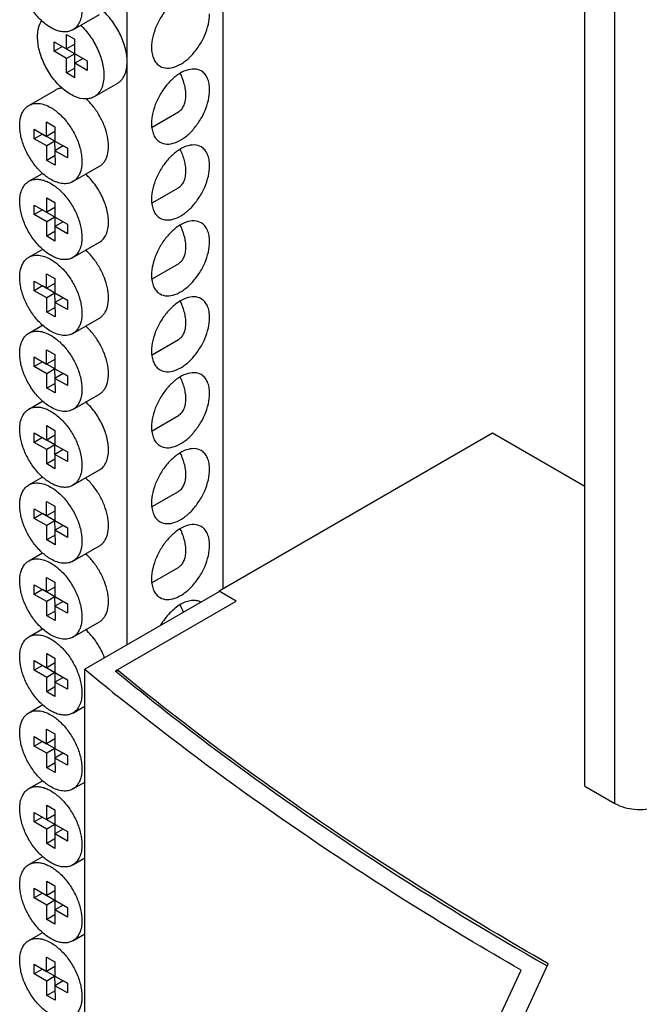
# Model space of a CAD drawing. Header units: millimetres. Extents: x 121 to 402, y 56 to 674.
# Tile 6 of 12: x 130 to 183, y 316 to 400. Entities that reach past the tile are written whole.
import ezdxf

# ---------------------------------------------------------------- set-up
doc = ezdxf.new("R2010")
doc.units = ezdxf.units.MM
doc.header["$LTSCALE"] = 47.495119
doc.layers.get('0').update_dxf_attribs({"linetype": 'CONTINUOUS'})

msp = doc.modelspace()

# ---------------------------------------------------------------- linework, layer by layer
at = {"color": 7, "linetype": 'Continuous'}
for p, q in [((177.97, 334.439), (177.97, 466.549)), ((180.536, 332.957), (180.536, 465.067)), ((147.102, 430.671), (147.102, 351.211)), ((138.93, 425.953), (138.93, 396.513)), ((134.326, 398.856), (136.589, 400.163)), ((133.795, 397.229), (133.795, 398.454)), ((133.795, 398.454), (134.502, 398.046)), ((132.734, 397.025), (132.734, 397.842)), ((132.734, 397.842), (135.563, 396.209)), ((134.502, 397.638), (133.795, 397.229)), ((134.502, 394.78), (134.502, 398.046)), ((133.441, 397.433), (132.734, 397.025)), ((133.795, 396.413), (132.734, 397.025)), ((134.502, 396.821), (133.795, 396.413)), ((133.795, 395.188), (133.795, 396.413)), ((135.209, 396.413), (134.502, 396.005)), ((135.563, 395.392), (134.502, 396.005)), ((135.563, 396.209), (135.563, 395.392)), ((138.93, 396.127), (138.93, 346.448)), ((134.502, 395.596), (133.795, 395.188)), ((134.502, 394.78), (133.795, 395.188)), ((138.128, 394.296), (136.148, 393.153)), ((130.576, 392.418), (132.839, 393.724)), ((133.327, 393.865), (133.327, 394.009)), ((141.078, 390.572), (143.321, 391.866)), ((132.096, 389.782), (132.09, 391.01)), ((132.09, 391.01), (132.797, 390.606)), ((131.039, 389.568), (131.035, 390.387)), ((131.035, 390.387), (132.096, 389.782)), ((132.799, 390.188), (132.096, 389.782)), ((132.797, 390.606), (132.803, 389.378)), ((131.746, 389.976), (131.039, 389.568)), ((132.1, 388.963), (131.039, 389.568)), ((131.746, 389.976), (131.746, 389.981)), ((132.807, 389.371), (131.746, 389.976)), ((132.807, 389.371), (132.1, 388.963)), ((132.803, 389.378), (133.864, 388.773)), ((132.811, 388.562), (132.807, 389.371)), ((132.106, 387.735), (132.1, 388.963)), ((133.514, 388.967), (132.807, 388.559)), ((132.807, 388.559), (132.813, 387.331)), ((133.868, 387.954), (132.807, 388.559)), ((133.864, 388.768), (133.514, 388.967)), ((133.864, 388.773), (133.868, 387.954)), ((132.809, 388.14), (132.106, 387.735)), ((132.813, 387.331), (132.106, 387.735)), ((134.326, 385.923), (136.589, 387.229)), ((130.576, 385.951), (131.754, 386.631)), ((141.078, 384.105), (143.321, 385.4)), ((132.098, 383.316), (132.098, 384.541)), ((132.098, 384.541), (132.805, 384.133)), ((131.037, 383.112), (131.037, 383.928)), ((131.037, 383.928), (133.866, 382.295)), ((131.744, 383.52), (131.037, 383.112)), ((132.805, 383.724), (132.098, 383.316)), ((132.805, 384.133), (132.805, 380.867)), ((132.098, 382.5), (131.037, 383.112)), ((132.805, 382.908), (132.098, 382.5)), ((132.098, 381.275), (132.098, 382.5)), ((133.512, 382.5), (132.805, 382.091)), ((132.805, 381.683), (132.098, 381.275)), ((133.866, 381.479), (132.805, 382.091)), ((133.866, 382.295), (133.866, 381.479)), ((132.805, 380.867), (132.098, 381.275)), ((130.576, 379.485), (131.768, 380.173)), ((134.326, 379.456), (136.589, 380.763)), ((141.078, 377.638), (143.321, 378.933)), ((131.039, 376.635), (131.035, 377.454)), ((131.035, 377.454), (132.096, 376.848)), ((132.096, 376.848), (132.09, 378.076)), ((132.09, 378.076), (132.797, 377.673)), ((132.797, 377.673), (132.803, 376.445)), ((131.746, 377.043), (131.039, 376.635)), ((132.1, 376.029), (131.039, 376.635)), ((131.746, 377.043), (131.746, 377.048)), ((132.807, 376.438), (131.746, 377.043)), ((132.799, 377.254), (132.096, 376.848)), ((132.807, 376.438), (132.1, 376.029)), ((132.106, 374.801), (132.1, 376.029)), ((132.803, 376.445), (133.864, 375.839)), ((132.811, 375.628), (132.807, 376.438)), ((133.514, 376.034), (132.807, 375.626)), ((133.864, 375.835), (133.514, 376.034)), ((133.864, 375.839), (133.868, 375.02)), ((132.809, 375.207), (132.106, 374.801)), ((132.807, 375.626), (132.813, 374.398)), ((133.868, 375.02), (132.807, 375.626)), ((132.813, 374.398), (132.106, 374.801)), ((134.326, 372.989), (136.589, 374.296)), ((130.576, 373.018), (131.754, 373.698)), ((141.078, 371.171), (143.321, 372.466)), ((132.096, 370.382), (132.09, 371.61)), ((132.09, 371.61), (132.797, 371.206)), ((131.039, 370.168), (131.035, 370.987)), ((131.035, 370.987), (132.096, 370.382)), ((132.799, 370.787), (132.096, 370.382)), ((132.797, 371.206), (132.803, 369.978)), ((131.746, 370.576), (131.039, 370.168)), ((132.1, 369.563), (131.039, 370.168)), ((131.746, 370.576), (131.746, 370.581)), ((132.807, 369.971), (131.746, 370.576)), ((132.807, 369.971), (132.1, 369.563)), ((132.803, 369.978), (133.864, 369.373)), ((132.811, 369.161), (132.807, 369.971)), ((132.106, 368.334), (132.1, 369.563)), ((133.514, 369.567), (132.807, 369.159)), ((132.807, 369.159), (132.813, 367.931)), ((133.868, 368.554), (132.807, 369.159)), ((133.864, 369.368), (133.514, 369.567)), ((133.864, 369.373), (133.868, 368.554)), ((132.809, 368.74), (132.106, 368.334)), ((132.813, 367.931), (132.106, 368.334)), ((134.326, 366.523), (136.589, 367.829)), ((130.576, 366.551), (131.754, 367.231)), ((141.078, 364.705), (143.321, 366)), ((132.098, 363.916), (132.097, 365.141)), ((132.097, 365.141), (132.804, 364.734)), ((131.038, 363.71), (131.037, 364.527)), ((131.037, 364.527), (132.098, 363.916)), ((131.745, 364.119), (131.038, 363.71)), ((132.805, 364.324), (132.098, 363.916)), ((132.804, 364.734), (132.805, 363.508)), ((170.11, 364.495), (146.804, 351.039)), ((177.97, 359.957), (170.11, 364.495)), ((132.098, 363.099), (131.038, 363.71)), ((132.805, 363.507), (132.097, 363.915)), ((132.805, 363.507), (132.098, 363.099)), ((132.805, 363.508), (133.865, 362.897)), ((132.806, 362.691), (132.805, 363.507)), ((132.099, 361.874), (132.098, 363.099)), ((133.512, 363.1), (132.805, 362.691)), ((132.805, 362.691), (132.806, 361.466)), ((133.866, 362.08), (132.805, 362.691)), ((133.865, 362.897), (133.866, 362.08)), ((132.806, 362.282), (132.099, 361.874)), ((132.806, 361.466), (132.099, 361.874)), ((130.576, 360.085), (131.768, 360.772)), ((134.326, 360.056), (136.589, 361.362)), ((141.078, 358.238), (143.321, 359.533)), ((132.096, 357.448), (132.09, 358.676)), ((132.09, 358.676), (132.797, 358.273)), ((132.797, 358.273), (132.803, 357.045)), ((131.039, 357.235), (131.035, 358.053)), ((131.035, 358.053), (132.096, 357.448)), ((131.746, 357.643), (131.039, 357.235)), ((131.746, 357.643), (131.746, 357.648)), ((132.807, 357.038), (131.746, 357.643)), ((132.799, 357.854), (132.096, 357.448)), ((132.1, 356.629), (131.039, 357.235)), ((132.807, 357.038), (132.1, 356.629)), ((132.106, 355.401), (132.1, 356.629)), ((132.803, 357.045), (133.864, 356.439)), ((132.811, 356.228), (132.807, 357.038)), ((133.514, 356.634), (132.807, 356.226)), ((133.864, 356.434), (133.514, 356.634)), ((132.809, 355.807), (132.106, 355.401)), ((132.807, 356.226), (132.813, 354.997)), ((133.868, 355.62), (132.807, 356.226)), ((133.864, 356.439), (133.868, 355.62)), ((132.813, 354.997), (132.106, 355.401)), ((134.326, 353.589), (136.589, 354.896)), ((130.576, 353.618), (131.754, 354.297)), ((141.078, 351.771), (143.321, 353.066)), ((131.039, 350.768), (131.035, 351.587)), ((131.035, 351.587), (132.096, 350.981)), ((132.096, 350.981), (132.09, 352.21)), ((132.09, 352.21), (132.797, 351.806)), ((132.797, 351.806), (132.803, 350.578)), ((131.746, 351.176), (131.039, 350.768)), ((132.1, 350.163), (131.039, 350.768)), ((131.746, 351.176), (131.746, 351.181)), ((132.807, 350.571), (131.746, 351.176)), ((132.799, 351.387), (132.096, 350.981)), ((146.843, 351.017), (135.353, 344.383)), ((146.804, 350.995), (146.804, 351.039)), ((148.258, 350.201), (146.804, 351.039)), ((132.807, 350.571), (132.1, 350.163)), ((132.106, 348.934), (132.1, 350.163)), ((132.803, 350.578), (133.864, 349.973)), ((132.811, 349.761), (132.807, 350.571)), ((133.514, 350.167), (132.807, 349.759)), ((132.807, 349.759), (132.813, 348.531)), ((133.868, 349.154), (132.807, 349.759)), ((133.864, 349.968), (133.514, 350.167)), ((133.864, 349.973), (133.868, 349.154)), ((137.952, 344.25), (148.258, 350.201)), ((132.809, 349.34), (132.106, 348.934)), ((132.813, 348.531), (132.106, 348.934)), ((134.326, 347.123), (136.589, 348.429)), ((130.576, 347.151), (131.754, 347.831)), ((132.098, 344.516), (132.098, 345.741)), ((132.098, 345.741), (132.805, 345.332)), ((131.037, 344.312), (131.037, 345.128)), ((131.037, 345.128), (133.866, 343.495)), ((131.744, 344.72), (131.037, 344.312)), ((132.805, 344.924), (132.098, 344.516)), ((132.805, 345.332), (132.805, 342.066)), ((132.098, 343.699), (131.037, 344.312)), ((132.805, 344.108), (132.098, 343.699)), ((135.353, 199.38), (135.353, 344.383)), ((137.952, 344.25), (138.093, 344.142)), ((137.952, 344.25), (138.087, 344.139)), ((138.093, 344.142), (138.093, 344.332)), ((132.098, 342.475), (132.098, 343.699)), ((133.512, 343.699), (132.805, 343.291)), ((133.866, 342.679), (132.805, 343.291)), ((133.866, 343.495), (133.866, 342.679)), ((132.805, 342.883), (132.098, 342.475)), ((132.805, 342.066), (132.098, 342.475)), ((130.576, 340.684), (131.768, 341.372)), ((134.326, 340.656), (135.353, 341.248)), ((132.096, 338.048), (132.09, 339.276)), ((132.09, 339.276), (132.797, 338.873)), ((132.797, 338.873), (132.803, 337.644)), ((131.039, 337.835), (131.035, 338.653)), ((131.035, 338.653), (132.096, 338.048)), ((131.746, 338.243), (131.039, 337.835)), ((131.746, 338.243), (131.746, 338.248)), ((132.807, 337.637), (131.746, 338.243)), ((132.799, 338.454), (132.096, 338.048)), ((132.1, 337.229), (131.039, 337.835)), ((132.807, 337.637), (132.1, 337.229)), ((132.106, 336.001), (132.1, 337.229)), ((132.803, 337.644), (133.864, 337.039)), ((132.811, 336.828), (132.807, 337.637)), ((133.514, 337.234), (132.807, 336.826)), ((133.864, 337.034), (133.514, 337.234)), ((132.809, 336.407), (132.106, 336.001)), ((132.807, 336.826), (132.813, 335.597)), ((133.868, 336.22), (132.807, 336.826)), ((133.864, 337.039), (133.868, 336.22)), ((132.813, 335.597), (132.106, 336.001)), ((130.576, 334.218), (131.754, 334.897)), ((134.326, 334.189), (135.353, 334.782)), ((177.97, 334.439), (180.536, 332.957)), ((131.037, 331.378), (131.037, 332.195)), ((131.037, 332.195), (133.866, 330.562)), ((132.098, 331.583), (132.098, 332.807)), ((132.098, 332.807), (132.805, 332.399)), ((132.805, 332.399), (132.805, 329.133)), ((131.744, 331.787), (131.037, 331.378)), ((132.098, 330.766), (131.037, 331.378)), ((132.805, 331.991), (132.098, 331.583)), ((132.805, 331.174), (132.098, 330.766)), ((132.098, 329.541), (132.098, 330.766)), ((133.512, 330.766), (132.805, 330.358)), ((133.866, 330.562), (133.866, 329.745)), ((132.805, 329.949), (132.098, 329.541)), ((133.866, 329.745), (132.805, 330.358)), ((132.805, 329.133), (132.098, 329.541)), ((130.576, 327.751), (131.768, 328.439)), ((134.326, 327.723), (135.353, 328.315)), ((132.098, 325.116), (132.098, 326.341)), ((132.098, 326.341), (132.805, 325.932)), ((131.037, 324.912), (131.037, 325.728)), ((131.037, 325.728), (133.866, 324.095)), ((132.805, 325.524), (132.098, 325.116)), ((132.805, 325.932), (132.805, 322.666)), ((131.744, 325.32), (131.037, 324.912)), ((132.098, 324.299), (131.037, 324.912)), ((132.805, 324.708), (132.098, 324.299)), ((132.098, 323.075), (132.098, 324.299)), ((133.512, 324.299), (132.805, 323.891)), ((133.866, 323.279), (132.805, 323.891)), ((133.866, 324.095), (133.866, 323.279)), ((132.805, 323.483), (132.098, 323.075)), ((132.805, 322.666), (132.098, 323.075)), ((130.576, 321.284), (131.768, 321.972)), ((134.326, 321.256), (135.353, 321.848)), ((132.096, 318.648), (132.09, 319.876)), ((132.09, 319.876), (132.797, 319.473)), ((131.039, 318.434), (131.035, 319.253)), ((131.035, 319.253), (132.096, 318.648)), ((131.746, 318.843), (131.039, 318.434)), ((131.746, 318.843), (131.746, 318.847)), ((132.807, 318.237), (131.746, 318.843)), ((132.799, 319.054), (132.096, 318.648)), ((132.797, 319.473), (132.803, 318.244)), ((169.176, 311.537), (172.53, 318.764)), ((171.338, 311.734), (174.852, 319.306)), ((132.1, 317.829), (131.039, 318.434)), ((132.807, 318.237), (132.1, 317.829)), ((132.803, 318.244), (133.864, 317.639)), ((132.811, 317.428), (132.807, 318.237)), ((132.106, 316.601), (132.1, 317.829)), ((133.514, 317.834), (132.807, 317.426)), ((132.807, 317.426), (132.813, 316.197)), ((133.868, 316.82), (132.807, 317.426)), ((133.864, 317.634), (133.514, 317.834)), ((133.864, 317.639), (133.868, 316.82)), ((132.809, 317.007), (132.106, 316.601)), ((132.813, 316.197), (132.106, 316.601))]:
    msp.add_line(p, q, dxfattribs=at)
msp.add_arc((282.043, 520.779), 229.42, 230.25317, 231.12782, dxfattribs=at)
for points, knots in [([(134.326, 398.856), (134.234, 398.803), (134.03, 398.718), (133.694, 398.669), (133.333, 398.695), (132.954, 398.796), (132.567, 398.967), (132.178, 399.205), (131.795, 399.505), (131.295, 399.986), (130.74, 400.698), (130.224, 401.651), (129.889, 402.64), (129.8, 403.314), (129.8, 403.635)], [0, 0, 0, 0, 0.042841, 0.087451, 0.135264, 0.187206, 0.243688, 0.304683, 0.369822, 0.438473, 0.582755, 0.729845, 0.871376, 1, 1, 1, 1]), ([(145.26, 401.818), (145.085, 401.919), (144.646, 402.031), (143.939, 401.89), (143.217, 401.495), (142.524, 400.882), (141.913, 400.099), (141.431, 399.21), (141.119, 398.286), (141.035, 397.657), (141.035, 397.358)], [0, 0, 0, 0, 0.08693, 0.186399, 0.303787, 0.437599, 0.582098, 0.729417, 0.87117, 1, 1, 1, 1]), ([(135.103, 400.573), (135.103, 400.383), (135.074, 400.021), (134.928, 399.525), (134.718, 399.183), (134.506, 398.974), (134.388, 398.892), (134.326, 398.856)], [0, 0, 0, 0, 0.289589, 0.548631, 0.781635, 0.891837, 1, 1, 1, 1]), ([(138.957, 396.127), (138.957, 396.504), (138.841, 397.297), (138.417, 398.449), (137.772, 399.536), (137.213, 400.172), (136.908, 400.449)], [0, 0, 0, 0, 0.230668, 0.485312, 0.747729, 1, 1, 1, 1]), ([(141.76, 395.756), (141.935, 395.655), (142.374, 395.542), (143.081, 395.683), (143.803, 396.078), (144.496, 396.691), (145.108, 397.474), (145.589, 398.364), (145.901, 399.287), (145.985, 399.916), (145.985, 400.215)], [0, 0, 0, 0, 0.08693, 0.186399, 0.303787, 0.437599, 0.582098, 0.729417, 0.87117, 1, 1, 1, 1]), ([(131.32, 398.25), (131.32, 398.385), (131.334, 398.647), (131.421, 399.126), (131.559, 399.458), (131.685, 399.645)], [0, 0, 0, 0, 0.277993, 0.537004, 1, 1, 1, 1]), ([(134.979, 399.26), (135.277, 398.982), (135.823, 398.348), (136.452, 397.273), (136.865, 396.136), (136.977, 395.355), (136.977, 394.984)], [0, 0, 0, 0, 0.253098, 0.515447, 0.769634, 1, 1, 1, 1]), ([(133.485, 393.825), (133.165, 394.099), (132.575, 394.741), (131.895, 395.85), (131.51, 396.863), (131.349, 397.67), (131.32, 398.061), (131.32, 398.25)], [0, 0, 0, 0, 0.25018, 0.512611, 0.768223, 0.888028, 1, 1, 1, 1]), ([(141.035, 397.358), (141.035, 397.18), (141.062, 396.843), (141.199, 396.38), (141.429, 396.004), (141.645, 395.822), (141.76, 395.756)], [0, 0, 0, 0, 0.289642, 0.549112, 0.782236, 1, 1, 1, 1]), ([(138.128, 394.296), (138.194, 394.334), (138.32, 394.422), (138.546, 394.644), (138.77, 395.009), (138.926, 395.539), (138.957, 395.924), (138.957, 396.127)], [0, 0, 0, 0, 0.108163, 0.218363, 0.451367, 0.710408, 1, 1, 1, 1]), ([(145.26, 395.351), (145.085, 395.452), (144.646, 395.565), (143.939, 395.423), (143.217, 395.029), (142.524, 394.415), (141.913, 393.633), (141.431, 392.743), (141.119, 391.819), (141.035, 391.19), (141.035, 390.891)], [0, 0, 0, 0, 0.08693, 0.186399, 0.303787, 0.437599, 0.582098, 0.729417, 0.87117, 1, 1, 1, 1]), ([(143.321, 391.866), (143.416, 391.921), (143.594, 392.067), (143.791, 392.365), (143.917, 392.733), (143.973, 393.157), (143.956, 393.625), (143.869, 394.122), (143.713, 394.632), (143.57, 394.968), (143.488, 395.134)], [0, 0, 0, 0, 0.092403, 0.190492, 0.298406, 0.418178, 0.54996, 0.692485, 0.84348, 1, 1, 1, 1]), ([(145.985, 393.749), (145.985, 393.926), (145.958, 394.263), (145.822, 394.727), (145.592, 395.103), (145.376, 395.284), (145.26, 395.351)], [0, 0, 0, 0, 0.289642, 0.549112, 0.782236, 1, 1, 1, 1]), ([(136.977, 394.984), (136.977, 394.781), (136.946, 394.396), (136.79, 393.866), (136.566, 393.501), (136.34, 393.279), (136.214, 393.191), (136.148, 393.153)], [0, 0, 0, 0, 0.289589, 0.548629, 0.781634, 0.891835, 1, 1, 1, 1]), ([(133.481, 393.899), (133.367, 393.896), (133.143, 393.865), (132.934, 393.779), (132.839, 393.724)], [0, 0, 0, 0, 0.510565, 1, 1, 1, 1]), ([(135.448, 392.966), (135.12, 392.959), (134.598, 393.097), (133.963, 393.448), (133.643, 393.69), (133.485, 393.825)], [0, 0, 0, 0, 0.451135, 0.714102, 1, 1, 1, 1]), ([(141.76, 389.289), (141.935, 389.188), (142.374, 389.075), (143.081, 389.217), (143.803, 389.611), (144.496, 390.224), (145.108, 391.007), (145.589, 391.897), (145.901, 392.821), (145.985, 393.45), (145.985, 393.749)], [0, 0, 0, 0, 0.08693, 0.186399, 0.303787, 0.437599, 0.582098, 0.729417, 0.87117, 1, 1, 1, 1]), ([(130.576, 392.418), (130.637, 392.453), (130.767, 392.514), (131.051, 392.593), (131.449, 392.605), (131.948, 392.487), (132.273, 392.334), (132.436, 392.241)], [0, 0, 0, 0, 0.108331, 0.218674, 0.451814, 0.710738, 1, 1, 1, 1]), ([(136.589, 387.229), (136.671, 387.276), (136.826, 387.391), (137.02, 387.615), (137.173, 387.888), (137.326, 388.323), (137.395, 388.964), (137.301, 389.797), (137.04, 390.673), (136.63, 391.536), (136.097, 392.33), (135.667, 392.797), (135.438, 393.004)], [0, 0, 0, 0, 0.042952, 0.0873, 0.13423, 0.184587, 0.296938, 0.424877, 0.565019, 0.711893, 0.85905, 1, 1, 1, 1]), ([(136.148, 393.153), (136.045, 393.093), (135.817, 393), (135.572, 392.968), (135.448, 392.966)], [0, 0, 0, 0, 0.489006, 1, 1, 1, 1]), ([(132.467, 386.1), (132.188, 386.259), (131.647, 386.672), (130.954, 387.455), (130.384, 388.379), (130.043, 389.218), (129.874, 389.893), (129.805, 390.376), (129.793, 390.833), (129.837, 391.256), (129.939, 391.635), (130.097, 391.962), (130.308, 392.23), (130.484, 392.365), (130.576, 392.418)], [0, 0, 0, 0, 0.128344, 0.269734, 0.416817, 0.561186, 0.629901, 0.695107, 0.756168, 0.812705, 0.86469, 0.91253, 0.957154, 1, 1, 1, 1]), ([(132.436, 392.241), (132.715, 392.082), (133.256, 391.669), (133.948, 390.885), (134.519, 389.961), (134.86, 389.123), (135.029, 388.448), (135.098, 387.965), (135.11, 387.507), (135.065, 387.085), (134.964, 386.706), (134.806, 386.378), (134.595, 386.111), (134.419, 385.976), (134.326, 385.923)], [0, 0, 0, 0, 0.128344, 0.269734, 0.416817, 0.561186, 0.629901, 0.695107, 0.756168, 0.812705, 0.86469, 0.91253, 0.957154, 1, 1, 1, 1]), ([(141.035, 390.891), (141.035, 390.714), (141.062, 390.376), (141.199, 389.913), (141.429, 389.537), (141.645, 389.356), (141.76, 389.289)], [0, 0, 0, 0, 0.289642, 0.549112, 0.782236, 1, 1, 1, 1]), ([(145.26, 388.884), (145.085, 388.985), (144.646, 389.098), (143.939, 388.956), (143.217, 388.562), (142.524, 387.949), (141.913, 387.166), (141.431, 386.276), (141.119, 385.353), (141.035, 384.723), (141.035, 384.424)], [0, 0, 0, 0, 0.08693, 0.186399, 0.303787, 0.437599, 0.582098, 0.729417, 0.87117, 1, 1, 1, 1]), ([(143.963, 386.819), (143.963, 386.966), (143.94, 387.271), (143.814, 387.9), (143.636, 388.365), (143.488, 388.667)], [0, 0, 0, 0, 0.229686, 0.475507, 1, 1, 1, 1]), ([(145.985, 387.282), (145.985, 387.459), (145.958, 387.797), (145.822, 388.26), (145.592, 388.636), (145.376, 388.818), (145.26, 388.884)], [0, 0, 0, 0, 0.289642, 0.549112, 0.782236, 1, 1, 1, 1]), ([(141.76, 382.822), (141.935, 382.721), (142.374, 382.608), (143.081, 382.75), (143.803, 383.144), (144.496, 383.758), (145.108, 384.54), (145.589, 385.43), (145.901, 386.354), (145.985, 386.983), (145.985, 387.282)], [0, 0, 0, 0, 0.08693, 0.186399, 0.303787, 0.437599, 0.582098, 0.729417, 0.87117, 1, 1, 1, 1]), ([(143.321, 385.4), (143.372, 385.429), (143.47, 385.497), (143.645, 385.67), (143.818, 385.953), (143.939, 386.363), (143.963, 386.662), (143.963, 386.819)], [0, 0, 0, 0, 0.108164, 0.218364, 0.451367, 0.710408, 1, 1, 1, 1]), ([(129.8, 384.235), (129.8, 384.425), (129.829, 384.786), (129.975, 385.282), (130.185, 385.625), (130.397, 385.833), (130.515, 385.916), (130.576, 385.951)], [0, 0, 0, 0, 0.289589, 0.548631, 0.781635, 0.891837, 1, 1, 1, 1]), ([(130.576, 385.951), (130.669, 386.005), (130.873, 386.089), (131.209, 386.139), (131.57, 386.112), (131.948, 386.012), (132.336, 385.84), (132.725, 385.602), (133.108, 385.303), (133.608, 384.821), (134.163, 384.11), (134.679, 383.157), (135.013, 382.167), (135.103, 381.493), (135.103, 381.173)], [0, 0, 0, 0, 0.042841, 0.087451, 0.135264, 0.187206, 0.243688, 0.304683, 0.369822, 0.438473, 0.582755, 0.729845, 0.871376, 1, 1, 1, 1]), ([(134.326, 385.923), (134.265, 385.888), (134.136, 385.827), (133.852, 385.748), (133.454, 385.736), (132.955, 385.854), (132.63, 386.007), (132.467, 386.1)], [0, 0, 0, 0, 0.108331, 0.218674, 0.451814, 0.710738, 1, 1, 1, 1]), ([(137.366, 382.479), (137.366, 382.652), (137.34, 383.011), (137.233, 383.555), (137.061, 384.111), (136.747, 384.85), (136.231, 385.71), (135.696, 386.309), (135.405, 386.568)], [0, 0, 0, 0, 0.111754, 0.231201, 0.356739, 0.486374, 0.748644, 1, 1, 1, 1]), ([(134.326, 379.456), (134.234, 379.403), (134.03, 379.318), (133.694, 379.269), (133.333, 379.295), (132.954, 379.396), (132.567, 379.567), (132.178, 379.805), (131.795, 380.105), (131.295, 380.586), (130.74, 381.297), (130.224, 382.251), (129.889, 383.24), (129.8, 383.914), (129.8, 384.235)], [0, 0, 0, 0, 0.042841, 0.087451, 0.135264, 0.187206, 0.243688, 0.304683, 0.369822, 0.438473, 0.582755, 0.729845, 0.871376, 1, 1, 1, 1]), ([(141.035, 384.424), (141.035, 384.247), (141.062, 383.91), (141.199, 383.446), (141.429, 383.07), (141.645, 382.889), (141.76, 382.822)], [0, 0, 0, 0, 0.289642, 0.549112, 0.782236, 1, 1, 1, 1]), ([(136.589, 380.763), (136.651, 380.798), (136.769, 380.881), (136.981, 381.089), (137.191, 381.431), (137.337, 381.928), (137.366, 382.289), (137.366, 382.479)], [0, 0, 0, 0, 0.108163, 0.218364, 0.451368, 0.710411, 1, 1, 1, 1]), ([(145.26, 382.418), (145.085, 382.519), (144.646, 382.631), (143.939, 382.49), (143.217, 382.095), (142.524, 381.482), (141.913, 380.699), (141.431, 379.809), (141.119, 378.886), (141.035, 378.257), (141.035, 377.958)], [0, 0, 0, 0, 0.08693, 0.186399, 0.303787, 0.437599, 0.582098, 0.729417, 0.87117, 1, 1, 1, 1]), ([(143.321, 378.933), (143.416, 378.988), (143.594, 379.133), (143.791, 379.432), (143.917, 379.799), (143.973, 380.223), (143.956, 380.691), (143.869, 381.188), (143.713, 381.699), (143.57, 382.034), (143.488, 382.2)], [0, 0, 0, 0, 0.092403, 0.190492, 0.298406, 0.418178, 0.54996, 0.692485, 0.84348, 1, 1, 1, 1]), ([(145.985, 380.815), (145.985, 380.993), (145.958, 381.33), (145.822, 381.793), (145.592, 382.169), (145.376, 382.351), (145.26, 382.418)], [0, 0, 0, 0, 0.289642, 0.549112, 0.782236, 1, 1, 1, 1]), ([(135.103, 381.173), (135.103, 380.983), (135.074, 380.621), (134.928, 380.125), (134.718, 379.783), (134.506, 379.574), (134.388, 379.492), (134.326, 379.456)], [0, 0, 0, 0, 0.289589, 0.548631, 0.781635, 0.891837, 1, 1, 1, 1]), ([(141.76, 376.355), (141.935, 376.254), (142.374, 376.142), (143.081, 376.283), (143.803, 376.678), (144.496, 377.291), (145.108, 378.074), (145.589, 378.963), (145.901, 379.887), (145.985, 380.516), (145.985, 380.815)], [0, 0, 0, 0, 0.08693, 0.186399, 0.303787, 0.437599, 0.582098, 0.729417, 0.87117, 1, 1, 1, 1]), ([(136.589, 374.296), (136.671, 374.343), (136.827, 374.459), (137.021, 374.684), (137.175, 374.958), (137.327, 375.396), (137.38, 375.896), (137.35, 376.426), (137.258, 377.011), (137.033, 377.76), (136.618, 378.625), (136.079, 379.42), (135.645, 379.886), (135.414, 380.092)], [0, 0, 0, 0, 0.042931, 0.087269, 0.134207, 0.184596, 0.297066, 0.359399, 0.42532, 0.565579, 0.712458, 0.859442, 1, 1, 1, 1]), ([(132.467, 373.166), (132.188, 373.325), (131.647, 373.738), (130.954, 374.522), (130.384, 375.446), (130.043, 376.284), (129.874, 376.959), (129.805, 377.442), (129.793, 377.9), (129.837, 378.323), (129.939, 378.702), (130.097, 379.029), (130.308, 379.297), (130.484, 379.431), (130.576, 379.485)], [0, 0, 0, 0, 0.128344, 0.269734, 0.416817, 0.561186, 0.629901, 0.695107, 0.756168, 0.812705, 0.86469, 0.91253, 0.957154, 1, 1, 1, 1]), ([(130.576, 379.485), (130.637, 379.52), (130.767, 379.581), (131.051, 379.66), (131.449, 379.672), (131.948, 379.554), (132.273, 379.401), (132.436, 379.308)], [0, 0, 0, 0, 0.108331, 0.218674, 0.451814, 0.710738, 1, 1, 1, 1]), ([(132.436, 379.308), (132.715, 379.149), (133.256, 378.736), (133.948, 377.952), (134.519, 377.028), (134.86, 376.19), (135.029, 375.515), (135.098, 375.032), (135.11, 374.574), (135.065, 374.151), (134.964, 373.772), (134.806, 373.445), (134.595, 373.177), (134.419, 373.043), (134.326, 372.989)], [0, 0, 0, 0, 0.128344, 0.269734, 0.416817, 0.561186, 0.629901, 0.695107, 0.756168, 0.812705, 0.86469, 0.91253, 0.957154, 1, 1, 1, 1]), ([(141.035, 377.958), (141.035, 377.78), (141.062, 377.443), (141.199, 376.98), (141.429, 376.604), (141.645, 376.422), (141.76, 376.355)], [0, 0, 0, 0, 0.289642, 0.549112, 0.782236, 1, 1, 1, 1]), ([(145.26, 375.951), (145.085, 376.052), (144.646, 376.165), (143.939, 376.023), (143.217, 375.629), (142.524, 375.015), (141.913, 374.233), (141.431, 373.343), (141.119, 372.419), (141.035, 371.79), (141.035, 371.491)], [0, 0, 0, 0, 0.08693, 0.186399, 0.303787, 0.437599, 0.582098, 0.729417, 0.87117, 1, 1, 1, 1]), ([(145.985, 374.349), (145.985, 374.526), (145.958, 374.863), (145.822, 375.327), (145.592, 375.703), (145.376, 375.884), (145.26, 375.951)], [0, 0, 0, 0, 0.289642, 0.549112, 0.782236, 1, 1, 1, 1]), ([(143.321, 372.466), (143.416, 372.521), (143.594, 372.666), (143.791, 372.965), (143.917, 373.332), (143.973, 373.757), (143.956, 374.225), (143.869, 374.722), (143.713, 375.232), (143.57, 375.568), (143.488, 375.734)], [0, 0, 0, 0, 0.092403, 0.190492, 0.298406, 0.418178, 0.54996, 0.692485, 0.84348, 1, 1, 1, 1]), ([(141.76, 369.889), (141.935, 369.788), (142.374, 369.675), (143.081, 369.816), (143.803, 370.211), (144.496, 370.824), (145.108, 371.607), (145.589, 372.497), (145.901, 373.42), (145.985, 374.049), (145.985, 374.349)], [0, 0, 0, 0, 0.08693, 0.186399, 0.303787, 0.437599, 0.582098, 0.729417, 0.87117, 1, 1, 1, 1]), ([(136.589, 367.829), (136.671, 367.876), (136.827, 367.992), (137.021, 368.218), (137.175, 368.491), (137.327, 368.93), (137.38, 369.43), (137.35, 369.959), (137.258, 370.545), (137.033, 371.293), (136.618, 372.158), (136.079, 372.953), (135.645, 373.419), (135.414, 373.626)], [0, 0, 0, 0, 0.042931, 0.087269, 0.134207, 0.184596, 0.297066, 0.359399, 0.42532, 0.565579, 0.712458, 0.859442, 1, 1, 1, 1]), ([(132.467, 366.7), (132.188, 366.859), (131.647, 367.272), (130.954, 368.055), (130.384, 368.979), (130.043, 369.817), (129.874, 370.493), (129.805, 370.976), (129.793, 371.433), (129.837, 371.856), (129.939, 372.235), (130.097, 372.562), (130.308, 372.83), (130.484, 372.964), (130.576, 373.018)], [0, 0, 0, 0, 0.128344, 0.269734, 0.416817, 0.561186, 0.629901, 0.695107, 0.756168, 0.812705, 0.86469, 0.91253, 0.957154, 1, 1, 1, 1]), ([(130.576, 373.018), (130.637, 373.053), (130.767, 373.114), (131.051, 373.193), (131.449, 373.205), (131.948, 373.087), (132.273, 372.934), (132.436, 372.841)], [0, 0, 0, 0, 0.108331, 0.218674, 0.451814, 0.710738, 1, 1, 1, 1]), ([(132.436, 372.841), (132.715, 372.682), (133.256, 372.269), (133.948, 371.485), (134.519, 370.561), (134.86, 369.723), (135.029, 369.048), (135.098, 368.565), (135.11, 368.107), (135.065, 367.685), (134.964, 367.306), (134.806, 366.978), (134.595, 366.711), (134.419, 366.576), (134.326, 366.523)], [0, 0, 0, 0, 0.128344, 0.269734, 0.416817, 0.561186, 0.629901, 0.695107, 0.756168, 0.812705, 0.86469, 0.91253, 0.957154, 1, 1, 1, 1]), ([(134.326, 372.989), (134.265, 372.954), (134.136, 372.893), (133.852, 372.814), (133.454, 372.802), (132.955, 372.92), (132.63, 373.073), (132.467, 373.166)], [0, 0, 0, 0, 0.108331, 0.218674, 0.451814, 0.710738, 1, 1, 1, 1]), ([(141.035, 371.491), (141.035, 371.314), (141.062, 370.976), (141.199, 370.513), (141.429, 370.137), (141.645, 369.955), (141.76, 369.889)], [0, 0, 0, 0, 0.289642, 0.549112, 0.782236, 1, 1, 1, 1]), ([(145.26, 369.484), (145.085, 369.585), (144.646, 369.698), (143.939, 369.556), (143.217, 369.162), (142.524, 368.549), (141.913, 367.766), (141.431, 366.876), (141.119, 365.952), (141.035, 365.323), (141.035, 365.024)], [0, 0, 0, 0, 0.08693, 0.186399, 0.303787, 0.437599, 0.582098, 0.729417, 0.87117, 1, 1, 1, 1]), ([(143.963, 367.421), (143.963, 367.568), (143.94, 367.872), (143.813, 368.501), (143.636, 368.966), (143.488, 369.267)], [0, 0, 0, 0, 0.229729, 0.475559, 1, 1, 1, 1]), ([(145.985, 367.882), (145.985, 368.059), (145.958, 368.397), (145.822, 368.86), (145.592, 369.236), (145.376, 369.417), (145.26, 369.484)], [0, 0, 0, 0, 0.289642, 0.549112, 0.782236, 1, 1, 1, 1]), ([(141.76, 363.422), (141.935, 363.321), (142.374, 363.208), (143.081, 363.35), (143.803, 363.744), (144.496, 364.358), (145.108, 365.14), (145.589, 366.03), (145.901, 366.954), (145.985, 367.583), (145.985, 367.882)], [0, 0, 0, 0, 0.08693, 0.186399, 0.303787, 0.437599, 0.582098, 0.729417, 0.87117, 1, 1, 1, 1]), ([(143.321, 366), (143.372, 366.029), (143.47, 366.097), (143.645, 366.27), (143.819, 366.553), (143.94, 366.964), (143.963, 367.263), (143.963, 367.421)], [0, 0, 0, 0, 0.108139, 0.218319, 0.451302, 0.710361, 1, 1, 1, 1]), ([(129.8, 364.832), (129.8, 365.022), (129.828, 365.384), (129.974, 365.881), (130.184, 366.224), (130.397, 366.433), (130.515, 366.516), (130.576, 366.551)], [0, 0, 0, 0, 0.289636, 0.548696, 0.78168, 0.891861, 1, 1, 1, 1]), ([(130.576, 366.551), (130.669, 366.605), (130.873, 366.689), (131.209, 366.739), (131.57, 366.712), (131.948, 366.612), (132.335, 366.441), (132.724, 366.203), (133.107, 365.903), (133.607, 365.422), (134.162, 364.712), (134.678, 363.759), (135.013, 362.77), (135.103, 362.096), (135.103, 361.775)], [0, 0, 0, 0, 0.042841, 0.087449, 0.135257, 0.187193, 0.243667, 0.304653, 0.369782, 0.438424, 0.582693, 0.729784, 0.871335, 1, 1, 1, 1]), ([(134.326, 366.523), (134.265, 366.487), (134.136, 366.427), (133.852, 366.347), (133.454, 366.336), (132.955, 366.454), (132.63, 366.606), (132.467, 366.7)], [0, 0, 0, 0, 0.108331, 0.218674, 0.451814, 0.710738, 1, 1, 1, 1]), ([(137.366, 363.082), (137.366, 363.255), (137.339, 363.613), (137.233, 364.157), (137.06, 364.712), (136.747, 365.452), (136.23, 366.311), (135.696, 366.909), (135.405, 367.168)], [0, 0, 0, 0, 0.111784, 0.231248, 0.356793, 0.486425, 0.748671, 1, 1, 1, 1]), ([(141.035, 365.024), (141.035, 364.847), (141.062, 364.51), (141.199, 364.046), (141.429, 363.67), (141.645, 363.489), (141.76, 363.422)], [0, 0, 0, 0, 0.289642, 0.549112, 0.782236, 1, 1, 1, 1]), ([(134.326, 360.056), (134.234, 360.003), (134.03, 359.918), (133.694, 359.869), (133.333, 359.895), (132.955, 359.995), (132.568, 360.167), (132.179, 360.404), (131.796, 360.704), (131.296, 361.185), (130.741, 361.896), (130.225, 362.848), (129.89, 363.838), (129.8, 364.511), (129.8, 364.832)], [0, 0, 0, 0, 0.042841, 0.087449, 0.135257, 0.187193, 0.243667, 0.304653, 0.369782, 0.438424, 0.582693, 0.729784, 0.871335, 1, 1, 1, 1]), ([(145.26, 363.017), (145.085, 363.118), (144.646, 363.231), (143.939, 363.09), (143.217, 362.695), (142.524, 362.082), (141.913, 361.299), (141.431, 360.409), (141.119, 359.486), (141.035, 358.857), (141.035, 358.558)], [0, 0, 0, 0, 0.08693, 0.186399, 0.303787, 0.437599, 0.582098, 0.729417, 0.87117, 1, 1, 1, 1]), ([(136.589, 361.362), (136.651, 361.398), (136.769, 361.481), (136.981, 361.689), (137.191, 362.032), (137.337, 362.529), (137.366, 362.891), (137.366, 363.082)], [0, 0, 0, 0, 0.108138, 0.218319, 0.451303, 0.710364, 1, 1, 1, 1]), ([(143.321, 359.533), (143.416, 359.588), (143.594, 359.733), (143.791, 360.031), (143.917, 360.399), (143.973, 360.823), (143.956, 361.291), (143.869, 361.788), (143.713, 362.299), (143.57, 362.634), (143.488, 362.8)], [0, 0, 0, 0, 0.092403, 0.190492, 0.298406, 0.418178, 0.54996, 0.692485, 0.84348, 1, 1, 1, 1]), ([(145.985, 361.415), (145.985, 361.593), (145.958, 361.93), (145.822, 362.393), (145.592, 362.769), (145.376, 362.951), (145.26, 363.017)], [0, 0, 0, 0, 0.289642, 0.549112, 0.782236, 1, 1, 1, 1]), ([(135.103, 361.775), (135.103, 361.585), (135.075, 361.223), (134.929, 360.726), (134.719, 360.383), (134.506, 360.174), (134.388, 360.092), (134.326, 360.056)], [0, 0, 0, 0, 0.289636, 0.548696, 0.78168, 0.891861, 1, 1, 1, 1]), ([(136.589, 354.896), (136.671, 354.943), (136.827, 355.059), (137.021, 355.284), (137.175, 355.558), (137.327, 355.996), (137.38, 356.496), (137.35, 357.026), (137.258, 357.611), (137.033, 358.359), (136.618, 359.225), (136.079, 360.02), (135.645, 360.486), (135.414, 360.692)], [0, 0, 0, 0, 0.042931, 0.087269, 0.134207, 0.184596, 0.297066, 0.359399, 0.42532, 0.565579, 0.712458, 0.859442, 1, 1, 1, 1]), ([(141.76, 356.955), (141.935, 356.854), (142.374, 356.742), (143.081, 356.883), (143.803, 357.278), (144.496, 357.891), (145.108, 358.674), (145.589, 359.563), (145.901, 360.487), (145.985, 361.116), (145.985, 361.415)], [0, 0, 0, 0, 0.08693, 0.186399, 0.303787, 0.437599, 0.582098, 0.729417, 0.87117, 1, 1, 1, 1]), ([(132.467, 353.766), (132.188, 353.925), (131.647, 354.338), (130.954, 355.122), (130.384, 356.046), (130.043, 356.884), (129.874, 357.559), (129.805, 358.042), (129.793, 358.5), (129.837, 358.923), (129.939, 359.302), (130.097, 359.629), (130.308, 359.896), (130.484, 360.031), (130.576, 360.085)], [0, 0, 0, 0, 0.128344, 0.269734, 0.416817, 0.561186, 0.629901, 0.695107, 0.756168, 0.812705, 0.86469, 0.91253, 0.957154, 1, 1, 1, 1]), ([(130.576, 360.085), (130.637, 360.12), (130.767, 360.18), (131.051, 360.26), (131.449, 360.272), (131.948, 360.153), (132.273, 360.001), (132.436, 359.908)], [0, 0, 0, 0, 0.108331, 0.218674, 0.451814, 0.710738, 1, 1, 1, 1]), ([(132.436, 359.908), (132.715, 359.749), (133.256, 359.336), (133.948, 358.552), (134.519, 357.628), (134.86, 356.79), (135.029, 356.115), (135.098, 355.631), (135.11, 355.174), (135.065, 354.751), (134.964, 354.372), (134.806, 354.045), (134.595, 353.777), (134.419, 353.643), (134.326, 353.589)], [0, 0, 0, 0, 0.128344, 0.269734, 0.416817, 0.561186, 0.629901, 0.695107, 0.756168, 0.812705, 0.86469, 0.91253, 0.957154, 1, 1, 1, 1]), ([(141.035, 358.558), (141.035, 358.38), (141.062, 358.043), (141.199, 357.58), (141.429, 357.203), (141.645, 357.022), (141.76, 356.955)], [0, 0, 0, 0, 0.289642, 0.549112, 0.782236, 1, 1, 1, 1]), ([(145.26, 356.551), (145.085, 356.652), (144.646, 356.765), (143.939, 356.623), (143.217, 356.228), (142.524, 355.615), (141.913, 354.832), (141.431, 353.943), (141.119, 353.019), (141.035, 352.39), (141.035, 352.091)], [0, 0, 0, 0, 0.08693, 0.186399, 0.303787, 0.437599, 0.582098, 0.729417, 0.87117, 1, 1, 1, 1]), ([(145.985, 354.949), (145.985, 355.126), (145.958, 355.463), (145.822, 355.927), (145.592, 356.303), (145.376, 356.484), (145.26, 356.551)], [0, 0, 0, 0, 0.289642, 0.549112, 0.782236, 1, 1, 1, 1]), ([(143.321, 353.066), (143.416, 353.121), (143.594, 353.266), (143.791, 353.565), (143.917, 353.932), (143.973, 354.357), (143.956, 354.824), (143.869, 355.322), (143.713, 355.832), (143.57, 356.167), (143.488, 356.334)], [0, 0, 0, 0, 0.092403, 0.190492, 0.298406, 0.418178, 0.54996, 0.692485, 0.84348, 1, 1, 1, 1]), ([(141.76, 350.489), (141.935, 350.388), (142.374, 350.275), (143.081, 350.416), (143.803, 350.811), (144.496, 351.424), (145.108, 352.207), (145.589, 353.097), (145.901, 354.02), (145.985, 354.649), (145.985, 354.949)], [0, 0, 0, 0, 0.08693, 0.186399, 0.303787, 0.437599, 0.582098, 0.729417, 0.87117, 1, 1, 1, 1]), ([(136.589, 348.429), (136.671, 348.476), (136.827, 348.592), (137.021, 348.818), (137.175, 349.091), (137.327, 349.529), (137.38, 350.03), (137.35, 350.559), (137.258, 351.144), (137.033, 351.893), (136.618, 352.758), (136.079, 353.553), (135.645, 354.019), (135.414, 354.225)], [0, 0, 0, 0, 0.042931, 0.087269, 0.134207, 0.184596, 0.297066, 0.359399, 0.42532, 0.565579, 0.712458, 0.859442, 1, 1, 1, 1]), ([(132.467, 347.3), (132.188, 347.459), (131.647, 347.871), (130.954, 348.655), (130.384, 349.579), (130.043, 350.417), (129.874, 351.093), (129.805, 351.576), (129.793, 352.033), (129.837, 352.456), (129.939, 352.835), (130.097, 353.162), (130.308, 353.43), (130.484, 353.564), (130.576, 353.618)], [0, 0, 0, 0, 0.128344, 0.269734, 0.416817, 0.561186, 0.629901, 0.695107, 0.756168, 0.812705, 0.86469, 0.91253, 0.957154, 1, 1, 1, 1]), ([(130.576, 353.618), (130.637, 353.653), (130.767, 353.714), (131.051, 353.793), (131.449, 353.805), (131.948, 353.687), (132.273, 353.534), (132.436, 353.441)], [0, 0, 0, 0, 0.108331, 0.218674, 0.451814, 0.710738, 1, 1, 1, 1]), ([(132.436, 353.441), (132.715, 353.282), (133.256, 352.869), (133.948, 352.085), (134.519, 351.161), (134.86, 350.323), (135.029, 349.648), (135.098, 349.165), (135.11, 348.707), (135.065, 348.285), (134.964, 347.906), (134.806, 347.578), (134.595, 347.311), (134.419, 347.176), (134.326, 347.123)], [0, 0, 0, 0, 0.128344, 0.269734, 0.416817, 0.561186, 0.629901, 0.695107, 0.756168, 0.812705, 0.86469, 0.91253, 0.957154, 1, 1, 1, 1]), ([(134.326, 353.589), (134.265, 353.554), (134.136, 353.493), (133.852, 353.414), (133.454, 353.402), (132.955, 353.52), (132.63, 353.673), (132.467, 353.766)], [0, 0, 0, 0, 0.108331, 0.218674, 0.451814, 0.710738, 1, 1, 1, 1]), ([(141.035, 352.091), (141.035, 351.914), (141.062, 351.576), (141.199, 351.113), (141.429, 350.737), (141.645, 350.555), (141.76, 350.489)], [0, 0, 0, 0, 0.289642, 0.549112, 0.782236, 1, 1, 1, 1]), ([(145.243, 350.094), (145.129, 350.157), (144.868, 350.248), (144.437, 350.257), (143.977, 350.147), (143.319, 349.837), (142.532, 349.186), (142.027, 348.513), (141.803, 348.136)], [0, 0, 0, 0, 0.091177, 0.188811, 0.297145, 0.417969, 0.693854, 1, 1, 1, 1]), ([(143.754, 349.219), (143.736, 349.274), (143.658, 349.494), (143.566, 349.709), (143.488, 349.867)], [0, 0, 0, 0, 0.246507, 1, 1, 1, 1]), ([(130.576, 347.151), (130.669, 347.204), (130.873, 347.289), (131.209, 347.339), (131.57, 347.312), (131.948, 347.211), (132.336, 347.04), (132.725, 346.802), (133.108, 346.502), (133.608, 346.021), (134.163, 345.31), (134.679, 344.357), (135.013, 343.367), (135.103, 342.693), (135.103, 342.373)], [0, 0, 0, 0, 0.042841, 0.087451, 0.135264, 0.187206, 0.243688, 0.304683, 0.369822, 0.438473, 0.582755, 0.729845, 0.871376, 1, 1, 1, 1]), ([(134.326, 347.123), (134.265, 347.087), (134.136, 347.027), (133.852, 346.947), (133.454, 346.935), (132.955, 347.054), (132.63, 347.206), (132.467, 347.3)], [0, 0, 0, 0, 0.108331, 0.218674, 0.451814, 0.710738, 1, 1, 1, 1]), ([(137.038, 345.344), (136.951, 345.577), (136.747, 346.034), (136.366, 346.677), (135.92, 347.263), (135.581, 347.61), (135.405, 347.768)], [0, 0, 0, 0, 0.252595, 0.507964, 0.759267, 1, 1, 1, 1]), ([(129.8, 345.434), (129.8, 345.625), (129.829, 345.986), (129.975, 346.482), (130.185, 346.825), (130.397, 347.033), (130.515, 347.116), (130.576, 347.151)], [0, 0, 0, 0, 0.289589, 0.548631, 0.781635, 0.891837, 1, 1, 1, 1]), ([(134.326, 340.656), (134.234, 340.603), (134.03, 340.518), (133.694, 340.469), (133.333, 340.495), (132.954, 340.596), (132.567, 340.767), (132.178, 341.005), (131.795, 341.305), (131.295, 341.786), (130.74, 342.497), (130.224, 343.45), (129.889, 344.44), (129.8, 345.114), (129.8, 345.434)], [0, 0, 0, 0, 0.042841, 0.087451, 0.135264, 0.187206, 0.243688, 0.304683, 0.369822, 0.438473, 0.582755, 0.729845, 0.871376, 1, 1, 1, 1]), ([(138.087, 344.139), (140.846, 341.873), (152.514, 332.745), (164.998, 324.68), (174.762, 319.113)], [0, 0, 0, 0, 0.241086, 1, 1, 1, 1]), ([(174.852, 319.306), (171.513, 321.207), (158.765, 328.79), (146.599, 337.371), (138.093, 344.332)], [0, 0, 0, 0, 0.25902, 1, 1, 1, 1]), ([(135.103, 342.373), (135.103, 342.183), (135.074, 341.821), (134.928, 341.325), (134.718, 340.983), (134.506, 340.774), (134.388, 340.691), (134.326, 340.656)], [0, 0, 0, 0, 0.289589, 0.548631, 0.781635, 0.891837, 1, 1, 1, 1]), ([(172.53, 318.764), (169.416, 320.553), (157.493, 327.686), (146.084, 335.698), (138.062, 342.164)], [0, 0, 0, 0, 0.258426, 1, 1, 1, 1]), ([(132.467, 334.366), (132.188, 334.525), (131.647, 334.938), (130.954, 335.722), (130.384, 336.646), (130.043, 337.484), (129.874, 338.159), (129.805, 338.642), (129.793, 339.1), (129.837, 339.522), (129.939, 339.901), (130.097, 340.229), (130.308, 340.496), (130.484, 340.631), (130.576, 340.684)], [0, 0, 0, 0, 0.128344, 0.269734, 0.416817, 0.561186, 0.629901, 0.695107, 0.756168, 0.812705, 0.86469, 0.91253, 0.957154, 1, 1, 1, 1]), ([(130.576, 340.684), (130.637, 340.72), (130.767, 340.78), (131.051, 340.86), (131.449, 340.872), (131.948, 340.753), (132.273, 340.601), (132.436, 340.507)], [0, 0, 0, 0, 0.108331, 0.218674, 0.451814, 0.710738, 1, 1, 1, 1]), ([(132.436, 340.507), (132.715, 340.349), (133.256, 339.936), (133.948, 339.152), (134.519, 338.228), (134.86, 337.39), (135.029, 336.714), (135.098, 336.231), (135.11, 335.774), (135.065, 335.351), (134.964, 334.972), (134.806, 334.645), (134.595, 334.377), (134.419, 334.243), (134.326, 334.189)], [0, 0, 0, 0, 0.128344, 0.269734, 0.416817, 0.561186, 0.629901, 0.695107, 0.756168, 0.812705, 0.86469, 0.91253, 0.957154, 1, 1, 1, 1]), ([(129.8, 332.501), (129.8, 332.691), (129.829, 333.053), (129.975, 333.549), (130.185, 333.891), (130.397, 334.1), (130.515, 334.182), (130.576, 334.218)], [0, 0, 0, 0, 0.289589, 0.548631, 0.781635, 0.891837, 1, 1, 1, 1]), ([(130.576, 334.218), (130.669, 334.271), (130.873, 334.356), (131.209, 334.405), (131.57, 334.379), (131.948, 334.278), (132.336, 334.107), (132.725, 333.869), (133.108, 333.569), (133.608, 333.088), (134.163, 332.376), (134.679, 331.423), (135.013, 330.434), (135.103, 329.76), (135.103, 329.439)], [0, 0, 0, 0, 0.042841, 0.087451, 0.135264, 0.187206, 0.243688, 0.304683, 0.369822, 0.438473, 0.582755, 0.729845, 0.871376, 1, 1, 1, 1]), ([(134.326, 334.189), (134.265, 334.154), (134.136, 334.093), (133.852, 334.014), (133.454, 334.002), (132.955, 334.12), (132.63, 334.273), (132.467, 334.366)], [0, 0, 0, 0, 0.108331, 0.218674, 0.451814, 0.710738, 1, 1, 1, 1]), ([(134.326, 327.723), (134.234, 327.669), (134.03, 327.584), (133.694, 327.535), (133.333, 327.562), (132.954, 327.662), (132.567, 327.833), (132.178, 328.072), (131.795, 328.371), (131.295, 328.853), (130.74, 329.564), (130.224, 330.517), (129.889, 331.507), (129.8, 332.181), (129.8, 332.501)], [0, 0, 0, 0, 0.042841, 0.087451, 0.135264, 0.187206, 0.243688, 0.304683, 0.369822, 0.438473, 0.582755, 0.729845, 0.871376, 1, 1, 1, 1]), ([(180.536, 332.957), (181.037, 332.668), (182.235, 332.362), (183.453, 332.458), (184.046, 332.631)], [0, 0, 0, 0, 0.4834, 1, 1, 1, 1]), ([(135.103, 329.439), (135.103, 329.249), (135.074, 328.888), (134.928, 328.392), (134.718, 328.049), (134.506, 327.841), (134.388, 327.758), (134.326, 327.723)], [0, 0, 0, 0, 0.289589, 0.548631, 0.781635, 0.891837, 1, 1, 1, 1]), ([(129.8, 326.034), (129.8, 326.224), (129.829, 326.586), (129.975, 327.082), (130.185, 327.424), (130.397, 327.633), (130.515, 327.716), (130.576, 327.751)], [0, 0, 0, 0, 0.289589, 0.548631, 0.781635, 0.891837, 1, 1, 1, 1]), ([(130.576, 327.751), (130.669, 327.804), (130.873, 327.889), (131.209, 327.938), (131.57, 327.912), (131.948, 327.811), (132.336, 327.64), (132.725, 327.402), (133.108, 327.102), (133.608, 326.621), (134.163, 325.91), (134.679, 324.957), (135.013, 323.967), (135.103, 323.293), (135.103, 322.973)], [0, 0, 0, 0, 0.042841, 0.087451, 0.135264, 0.187206, 0.243688, 0.304683, 0.369822, 0.438473, 0.582755, 0.729845, 0.871376, 1, 1, 1, 1]), ([(134.326, 321.256), (134.234, 321.202), (134.03, 321.118), (133.694, 321.068), (133.333, 321.095), (132.954, 321.195), (132.567, 321.367), (132.178, 321.605), (131.795, 321.905), (131.295, 322.386), (130.74, 323.097), (130.224, 324.05), (129.889, 325.04), (129.8, 325.714), (129.8, 326.034)], [0, 0, 0, 0, 0.042841, 0.087451, 0.135264, 0.187206, 0.243688, 0.304683, 0.369822, 0.438473, 0.582755, 0.729845, 0.871376, 1, 1, 1, 1]), ([(135.103, 322.973), (135.103, 322.782), (135.074, 322.421), (134.928, 321.925), (134.718, 321.582), (134.506, 321.374), (134.388, 321.291), (134.326, 321.256)], [0, 0, 0, 0, 0.289589, 0.548631, 0.781635, 0.891837, 1, 1, 1, 1]), ([(132.467, 314.966), (132.188, 315.125), (131.647, 315.538), (130.954, 316.322), (130.384, 317.246), (130.043, 318.084), (129.874, 318.759), (129.805, 319.242), (129.793, 319.7), (129.837, 320.122), (129.939, 320.501), (130.097, 320.829), (130.308, 321.096), (130.484, 321.231), (130.576, 321.284)], [0, 0, 0, 0, 0.128344, 0.269734, 0.416817, 0.561186, 0.629901, 0.695107, 0.756168, 0.812705, 0.86469, 0.91253, 0.957154, 1, 1, 1, 1]), ([(130.576, 321.284), (130.637, 321.32), (130.767, 321.38), (131.051, 321.46), (131.449, 321.471), (131.948, 321.353), (132.273, 321.201), (132.436, 321.107)], [0, 0, 0, 0, 0.108331, 0.218674, 0.451814, 0.710738, 1, 1, 1, 1]), ([(132.436, 321.107), (132.715, 320.948), (133.256, 320.536), (133.948, 319.752), (134.519, 318.828), (134.86, 317.99), (135.029, 317.314), (135.098, 316.831), (135.11, 316.374), (135.065, 315.951), (134.964, 315.572), (134.806, 315.245), (134.595, 314.977), (134.419, 314.843), (134.326, 314.789)], [0, 0, 0, 0, 0.128344, 0.269734, 0.416817, 0.561186, 0.629901, 0.695107, 0.756168, 0.812705, 0.86469, 0.91253, 0.957154, 1, 1, 1, 1])]:
    msp.add_open_spline(points, degree=3, knots=knots, dxfattribs=at)

doc.saveas('drawing.dxf')
